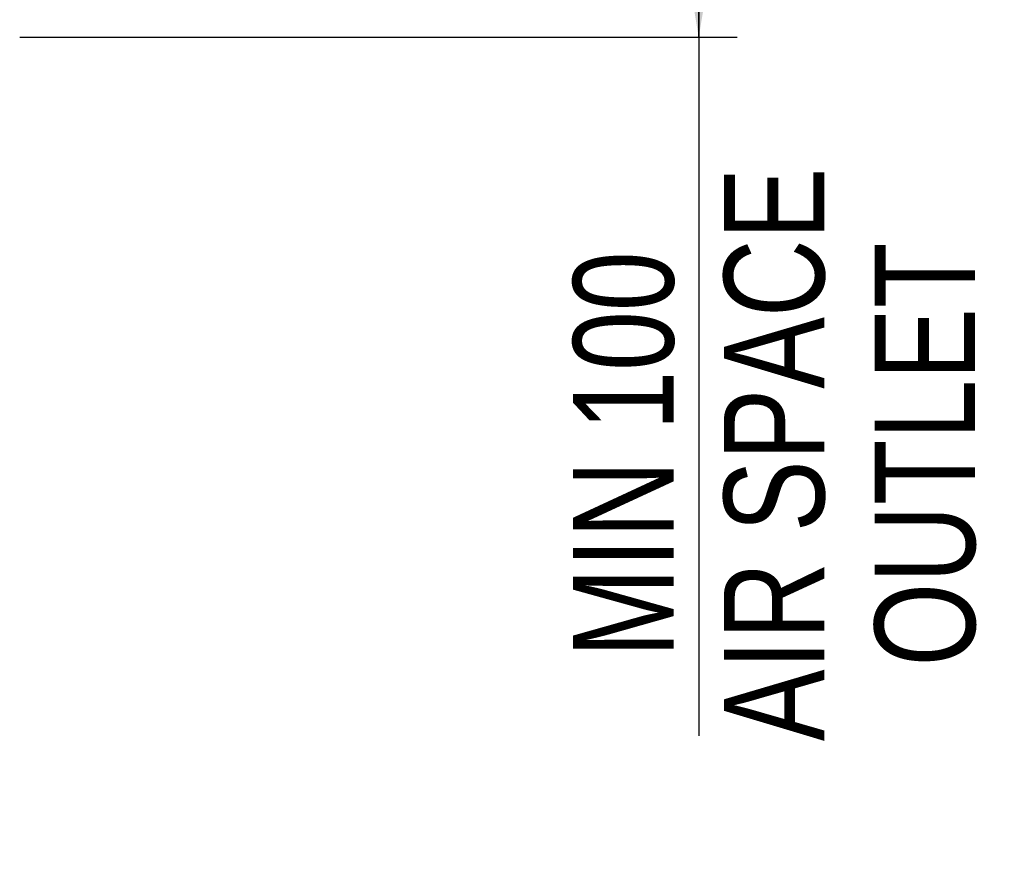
# Model space of a CAD drawing. Header units: inches. Extents: x 0 to 82.7, y 0 to 58.5.
# Tile 12 of 67: x 19.6 to 27.2, y 29.8 to 36.3. Entities that reach past the tile are written whole.
import ezdxf

# ---------------------------------------------------------------- set-up
doc = ezdxf.new("R2010")
doc.units = ezdxf.units.IN
doc.header["$LTSCALE"] = 4.547244
doc.header["$MEASUREMENT"] = 0
doc.layers.get('0').update_dxf_attribs({"linetype": 'CONTINUOUS'})
doc.styles.get("Standard").update_dxf_attribs({"font": 'txt', "width": 0.8})
doc.dimstyles.new('DIMSTYLE_1', dxfattribs={"dimtxt": 0.78125, "dimasz": 0.75, "dimexe": 0.18, "dimexo": 0.0625, "dimgap": 0.09, "dimtad": 1, "dimdec": 0, "dimzin": 4, "dimdsep": 46, "dimtxsty": 'STANDARD', "dimblk": '_FILLED', "dimblk1": '_FILLED', "dimblk2": '_FILLED', "dimcen": 0.09, "dimadec": 0, "dimazin": 0, "dimtfac": 1, "dimtdec": 0, "dimtofl": 0, "dimtmove": 0, "dimatfit": 3, "dimldrblk": '_FILLED', "dimfxl": 1, "dimtolj": 1, "dimtzin": 4, "dimarcsym": 0})

# ---------------------------------------------------------------- blocks, each defined once
blk = doc.blocks.new('_FILLED')
at = {"color": 0, "linetype": 'BYBLOCK'}
blk.add_solid([(0, 0), (-1, 0.167), (-1, -0.167)], dxfattribs=at)
blk = doc.blocks.new('*D1')
at = {"color": 7, "linetype": 'CONTINUOUS'}
for p, q in [((20.7874, 40.4115), (24.6431, 40.4115)), ((24.6431, 40.4115), (25.1384, 40.4115)), ((24.8384, 40.4115), (24.8384, 38.2695)), ((24.8384, 36.1275), (24.8384, 38.2695)), ((24.8384, 38.2695), (24.8384, 30.696)), ((19.5585, 36.1275), (24.6431, 36.1275)), ((24.6431, 36.1275), (25.1384, 36.1275))]:
    blk.add_line(p, q, dxfattribs=at)
at = {"color": 7, "linetype": 'CONTINUOUS', "xscale": 0.75, "yscale": 0.75, "zscale": 0.75}
for p, rotation in [((24.8384, 40.4115), 90), ((24.8384, 36.1275), 270)]:
    blk.add_blockref('_FILLED', p, dxfattribs=dict(at, rotation=rotation))
at = {"color": 7, "linetype": 'CONTINUOUS', "insert": (23.8619, 32.8835), "char_height": 0.78125, "width": 6.25, "attachment_point": 2, "rotation": 90, "line_spacing_factor": 0.9}
blk.add_mtext('MIN 100\\PAIR SPACE \\POUTLET', dxfattribs=at)

msp = doc.modelspace()

# ---------------------------------------------------------------- dimensions: what is measured, and where the dimension line sits
at = {"color": 7, "linetype": 'CONTINUOUS'}
dim = msp.add_linear_dim(base=(24.8384, 40.4115), p1=(19.5585, 36.1275), p2=(20.7874, 40.4115), angle=90, text='MIN 100\\PAIR SPACE \\POUTLET', dimstyle='DIMSTYLE_1', dxfattribs=at)
dim.commit()
dim.dimension.update_dxf_attribs({"geometry": '*D1', "text_midpoint": (26.3345, 30.0898), "dimtype": 160})

doc.saveas('drawing.dxf')
